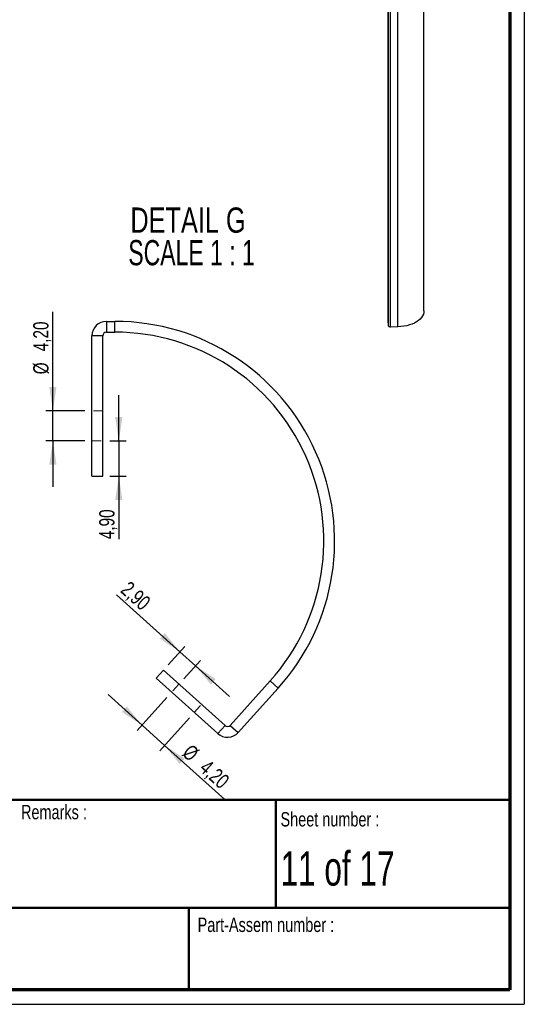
# Paper-space layout 'Corner RVIP' of a CAD drawing. Header units: millimetres. Extents: x 7 to 203, y 7 to 289.
# Tile 2 of 3: x 133 to 203, y 7 to 144. Entities that reach past the tile are written whole.
import ezdxf

# ---------------------------------------------------------------- set-up
doc = ezdxf.new("R2010")
doc.units = ezdxf.units.MM
doc.linetypes.add('HIDDEN', pattern=[1.905, 1.27, -0.635])
for name, color, linetype in [('LAYER1', 7, 'Continuous'), ('LAYER2', 7, 'Continuous'), ('LOGO', 7, 'Continuous')]:
    doc.layers.add(name, color=color, linetype=linetype)
doc.styles.add('SLDTEXTSTYLE1', font='TXT', dxfattribs={"width": 0.75})
doc.styles.add('SLDTEXTSTYLE12', font='TXT', dxfattribs={"width": 0.681818})
doc.styles.add('SLDTEXTSTYLE14', font='TXT', dxfattribs={"width": 0.6875})
doc.dimstyles.new('SLDDIMSTYLE24', dxfattribs={"dimtxt": 2.116667, "dimasz": 3.302, "dimexe": 0, "dimexo": 0.0625, "dimgap": 0.529167, "dimtad": 1, "dimrnd": 1e-09, "dimzin": 12, "dimdsep": 46, "dimtxsty": 'SLDTEXTSTYLE1', "dimsah": 1, "dimcen": 0.09, "dimadec": 0, "dimazin": 3, "dimtfac": 1, "dimtmove": 0, "dimatfit": 0, "dimfxl": 1, "dimfrac": 2, "dimtolj": 1, "dimtzin": 12, "dimarcsym": 0})

# ---------------------------------------------------------------- blocks, each defined once
blk = doc.blocks.new('_D_128')
at = {"layer": 'LOGO'}
for p, q in [((137.92, 89.79), (137.92, 103.52)), ((142.34, 89.79), (136.92, 89.79)), ((137.92, 85.59), (137.92, 89.79)), ((142.34, 85.59), (136.92, 85.59)), ((137.92, 85.59), (137.92, 79.24))]:
    blk.add_line(p, q, dxfattribs=at)
for points in [[(137.92, 89.79), (138.42, 93.1), (137.41, 93.1)], [(137.92, 85.59), (137.41, 82.29), (138.42, 82.29)]]:
    blk.add_solid(points, dxfattribs=at)
at = {"layer": 'LOGO', "char_height": 2.117, "attachment_point": 1, "rotation": 90, "style": 'SLDTEXTSTYLE1'}
for s, insert in [('4,20', (135.19, 98.04)), ('%%c', (135.19, 94.85))]:
    blk.add_mtext(s, dxfattribs=dict(at, insert=insert))
blk = doc.blocks.new('_D_129')
at = {"layer": 'LOGO'}
for p, q in [((150.3, 46.14), (145.58, 50.39)), ((153.75, 49.97), (149.63, 45.4)), ((156.87, 47.16), (152.75, 42.59)), ((150.3, 46.14), (153.42, 43.33)), ((153.42, 43.33), (161.77, 35.81))]:
    blk.add_line(p, q, dxfattribs=at)
for points in [[(150.3, 46.14), (148.18, 48.73), (147.5, 47.97)], [(153.42, 43.33), (155.53, 40.74), (156.21, 41.5)]]:
    blk.add_solid(points, dxfattribs=at)
at = {"layer": 'LOGO', "char_height": 2.117, "attachment_point": 1, "rotation": 318.0051, "style": 'SLDTEXTSTYLE1'}
for s, insert in [('%%c', (157.15, 43.64)), ('4,20', (159.53, 41.5))]:
    blk.add_mtext(s, dxfattribs=dict(at, insert=insert))
blk = doc.blocks.new('_D_130')
at = {"layer": 'LOGO'}
for p, q in [((155.56, 56.32), (146.77, 64.24)), ((153.94, 54.52), (156.23, 57.07)), ((157.72, 54.38), (155.56, 56.32)), ((156.09, 52.58), (158.39, 55.13)), ((157.72, 54.38), (162.44, 50.13))]:
    blk.add_line(p, q, dxfattribs=at)
for points in [[(155.56, 56.32), (153.45, 58.91), (152.77, 58.15)], [(157.72, 54.38), (159.83, 51.8), (160.51, 52.55)]]:
    blk.add_solid(points, dxfattribs=at)
at = {"layer": 'LOGO', "insert": (148.59, 66.27), "char_height": 2.117, "attachment_point": 1, "rotation": 318.0051, "style": 'SLDTEXTSTYLE1'}
blk.add_mtext('2,90', dxfattribs=at)
blk = doc.blocks.new('_D_131')
at = {"layer": 'LOGO'}
for p, q in [((147.07, 85.59), (147.07, 91.94)), ((145.84, 85.59), (148.07, 85.59)), ((147.07, 85.59), (147.07, 80.69)), ((145.84, 80.69), (148.07, 80.69)), ((147.07, 80.69), (147.07, 71.96))]:
    blk.add_line(p, q, dxfattribs=at)
for points in [[(147.07, 85.59), (147.57, 88.9), (146.56, 88.9)], [(147.07, 80.69), (146.56, 77.39), (147.57, 77.39)]]:
    blk.add_solid(points, dxfattribs=at)
at = {"layer": 'LOGO', "insert": (144.34, 71.96), "char_height": 2.117, "attachment_point": 1, "rotation": 90, "style": 'SLDTEXTSTYLE1'}
blk.add_mtext('4,90', dxfattribs=at)
blk = doc.blocks.new('SW_NOTE_0_27')
at = {"layer": 'LOGO', "color": 0, "char_height": 3.5, "attachment_point": 2}
for s, insert, style in [('DETAIL G', (9.84, 4.51), 'SLDTEXTSTYLE1'), ('SCALE 1 : 1', (10.33, -0.01), 'SLDTEXTSTYLE12')]:
    blk.add_mtext(s, dxfattribs=dict(at, insert=insert, style=style))

psp = doc.layouts.new('Corner RVIP')

# ---------------------------------------------------------------- linework, layer by layer
at = {"color": 7, "linetype": 'Continuous', "lineweight": 25}
for p, q in [((189.4259, 103.635), (189.4259, 277.1499)), ((184.4381, 102.3709), (184.4381, 275.8858)), ((184.5134, 101.5422), (184.5134, 275.0571)), ((184.7762, 101.4056), (184.7762, 274.9206)), ((185.8133, 101.4371), (185.8133, 274.952)), ((145.342, 102.1934), (145.342, 100.6934)), ((145.342, 102.1934), (146.5255, 102.1934)), ((146.5255, 100.6934), (146.5255, 102.1934)), ((184.5134, 101.5422), (184.4381, 102.3709)), ((185.8133, 101.4371), (184.7762, 101.4056)), ((143.342, 80.6934), (143.342, 100.1934)), ((144.842, 100.1934), (143.342, 100.1934)), ((144.842, 80.6934), (144.842, 100.1934)), ((145.342, 100.6934), (146.5255, 100.6934)), ((143.342, 80.6934), (144.842, 80.6934)), ((153.2669, 53.7731), (152.2633, 52.6583)), ((161.8137, 46.0789), (153.2669, 53.7731)), ((160.8101, 44.9641), (152.2633, 52.6583)), ((168.0785, 52.2905), (162.5199, 46.116)), ((169.1933, 51.2869), (168.0785, 52.2905)), ((169.1933, 51.2869), (163.6347, 45.1124)), ((160.8101, 44.9641), (161.8137, 46.0789)), ((162.5199, 46.116), (163.6347, 45.1124))]:
    psp.add_line(p, q, dxfattribs=at)
at = {"color": 7, "linetype": 'HIDDEN', "lineweight": 18}
for p, q in [((144.842, 89.7934), (143.342, 89.7934)), ((143.342, 85.5934), (144.842, 85.5934)), ((155.4222, 51.8328), (154.4186, 50.718)), ((157.54, 47.908), (158.5436, 49.0228))]:
    psp.add_line(p, q, dxfattribs=at)
at = {"color": 7, "linetype": 'Continuous', "lineweight": 25, "flags": 128}
for points in [[(184.4571, 107.2653), (184.4581, 107.1718), (184.4611, 107.0694), (184.4656, 106.9739), (184.4708, 106.8996), (184.4761, 106.858), (184.4806, 106.8554), (184.4835, 106.8921), (184.4846, 106.9627), (184.4835, 107.0562), (184.4806, 107.1585), (184.4761, 107.2541), (184.4708, 107.3283), (184.4656, 107.3699), (184.4611, 107.3726), (184.4581, 107.3358), (184.4571, 107.2653)], [(189.4259, 103.635), (189.4097, 103.4323), (189.3484, 103.1936), (189.2423, 102.9601), (189.0925, 102.7348), (188.9009, 102.5204), (188.6697, 102.3193), (188.4018, 102.134), (188.1004, 101.9668), (187.7691, 101.8197), (187.4119, 101.6943), (187.033, 101.5923), (186.6371, 101.5149), (186.2289, 101.4629), (185.8133, 101.4371)], [(184.7762, 101.4056), (184.7272, 101.4069), (184.6796, 101.4137), (184.6353, 101.4257), (184.5958, 101.4425), (184.5628, 101.4634), (184.5374, 101.4876), (184.5208, 101.5142), (184.5134, 101.5422)]]:
    psp.add_lwpolyline(points, dxfattribs=at)
at = {"color": 7, "linetype": 'Continuous', "lineweight": 25}
for centre, radius, start, end in [((145.342, 100.1934), 2, 90, 180), ((146.5255, 71.6934), 30.5, 318.005077, 90.000001), ((145.342, 100.1934), 0.5, 90.000045, 180.000061), ((146.5255, 71.6934), 29, 318.00508, 89.999997), ((162.1483, 46.4505), 2, 228.005064, 318.005125), ((162.1483, 46.4505), 0.5, 228.005033, 318.005232)]:
    psp.add_arc(centre, radius, start, end, dxfattribs=at)
at = {"layer": 'LAYER1', "lineweight": 50}
for p, q in [((8.8519, 35.7839), (201.3519, 35.7839)), ((168.849, 20.7839), (168.849, 35.7839)), ((8.8519, 20.7839), (201.3519, 20.7839)), ((156.8106, 9.39), (156.8106, 20.7839))]:
    psp.add_line(p, q, dxfattribs=at)
at = {"layer": 'LAYER2', "lineweight": 70}
for p, q in [((201.3519, 287.7022), (201.3519, 9.39)), ((201.3519, 9.39), (8.8519, 9.39))]:
    psp.add_line(p, q, dxfattribs=at)
at = {"layer": 'LOGO'}
for p in [(203.353, 289.0178), (6.8519, 7.39)]:
    psp.add_line(p, (203.353, 7.39), dxfattribs=at)

# ---------------------------------------------------------------- block references
psp.add_blockref('SW_NOTE_0_27', (146.8359, 113.492), dxfattribs=at)

# ---------------------------------------------------------------- texts
at = {"layer": 'LAYER1', "char_height": 2, "attachment_point": 1, "style": 'SLDTEXTSTYLE1'}
for s, insert in [('Remarks :', (133.4949, 35.0727)), ('Sheet number :', (169.5145, 34.0759)), ('Part-Assem number :', (158.0094, 19.4293))]:
    psp.add_mtext(s, dxfattribs=dict(at, insert=insert))
at = {"layer": 'LOGO', "insert": (169.5145, 28.6306), "char_height": 4.7625, "attachment_point": 1, "style": 'SLDTEXTSTYLE14'}
psp.add_mtext('11 of 17', dxfattribs=at)

# ---------------------------------------------------------------- dimensions: what is measured, and where the dimension line sits
at = {"layer": 'LOGO'}
for base, p1, p2, angle, picture, middle in [((137.9151, 89.7934), (143.342, 85.5934), (143.342, 89.7934), 90, '_D_128', (137.9151, 99.1825)), ((153.4176, 43.3287), (154.4186, 50.718), (157.54, 47.908), 318.005077, '_D_129', (158.5467, 38.7113))]:
    dim = psp.add_linear_dim(base=base, p1=p1, p2=p2, angle=angle, text='%%c<>', dimstyle='SLDDIMSTYLE24', dxfattribs=at)
    dim.commit()
    dim.dimension.update_dxf_attribs({"geometry": picture, "text_midpoint": middle, "dimtype": 160})
for base, p1, p2, angle, picture, middle in [((147.0656, 80.6934), (144.842, 85.5934), (144.842, 80.6934), 90, '_D_131', (147.0656, 74.6974)), ((155.5616, 56.3222), (155.4222, 51.8328), (153.2669, 53.7731), 318.005077, '_D_130', (148.8019, 62.4076))]:
    dim = psp.add_linear_dim(base=base, p1=p1, p2=p2, angle=angle, dimstyle='SLDDIMSTYLE24', dxfattribs=at)
    dim.commit()
    dim.dimension.update_dxf_attribs({"geometry": picture, "text_midpoint": middle, "dimtype": 160})

doc.saveas('drawing.dxf')
